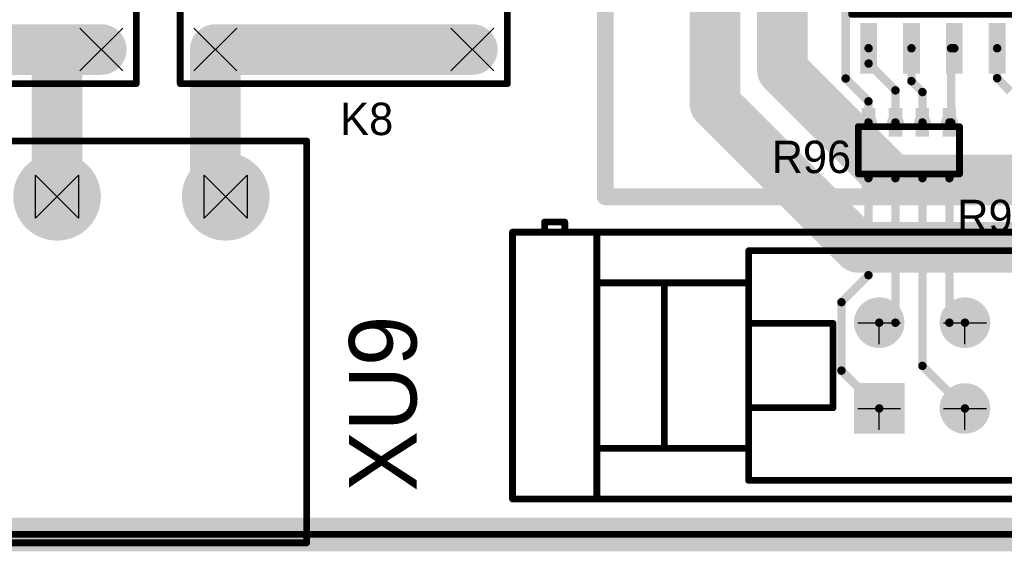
# Model space of a CAD drawing. Extents: x 74 to 326, y 70 to 232.
# Tile 7 of 138: x 120 to 150, y 70 to 85. Entities that reach past the tile are written whole.
import ezdxf

# ---------------------------------------------------------------- set-up
doc = ezdxf.new("R2010")
doc.units = 0
for name, color, linetype in [('Board', 3, 'CONTINUOUS'), ('Bottom', 2, 'CONTINUOUS'), ('Drill_Layer', 255, 'CONTINUOUS'), ('Gnd', 12, 'CONTINUOUS'), ('Podpis', 14, 'CONTINUOUS'), ('Pwr', 13, 'CONTINUOUS'), ('Top', 1, 'CONTINUOUS'), ('Top_Silk', 6, 'CONTINUOUS')]:
    doc.layers.add(name, color=color, linetype=linetype)

# ---------------------------------------------------------------- blocks, each defined once
blk = doc.blocks.new('X')
at = {"layer": 'Drill_Layer', "linetype": 'CONTINUOUS'}
for p, q in [((-12.7, 12.7), (12.7, -12.7)), ((12.7, 12.7), (-12.7, -12.7))]:
    blk.add_line(p, q, dxfattribs=at)
blk = doc.blocks.new('Side_Hour')
at = {"layer": 'Drill_Layer', "linetype": 'CONTINUOUS'}
for p, q in [((-12.7, -12.7), (-12.7, 12.7)), ((-12.7, 12.7), (12.7, -12.7)), ((12.7, 12.7), (-12.7, -12.7)), ((12.7, 12.7), (12.7, -12.7))]:
    blk.add_line(p, q, dxfattribs=at)
blk = doc.blocks.new('T')
at = {"layer": 'Drill_Layer', "linetype": 'CONTINUOUS'}
for p, q in [((-12.7, 0), (12.7, 0)), ((0, -12.7), (0, 0))]:
    blk.add_line(p, q, dxfattribs=at)
blk = doc.blocks.new('UNIT_DISC')
at = {"linetype": 'CONTINUOUS', "const_width": 0.5}
blk.add_lwpolyline([(0.25, 0, 1), (-0.25, 0, 1)], format="xyb", close=True, dxfattribs=at)
blk = doc.blocks.new('YC164_10854')
at = {"layer": 'Top_Silk', "linetype": 'CONTINUOUS', "const_width": 0.2}
for points in [[(145.25, 82.075), (145.25, 80.675)], [(148.25, 82.075), (145.25, 82.075)], [(148.25, 82.075), (148.25, 80.675)], [(148.25, 80.675), (145.25, 80.675)]]:
    blk.add_lwpolyline(points, dxfattribs=at)
at = {"layer": 'Top_Silk', "xscale": 0.2, "yscale": 0.2, "zscale": 0.2}
for p in [(145.25, 82.075), (145.25, 82.075), (148.25, 82.075), (148.25, 82.075), (145.25, 80.675), (145.25, 80.675), (148.25, 80.675), (148.25, 80.675)]:
    blk.add_blockref('UNIT_DISC', p, dxfattribs=at)
blk = doc.blocks.new('SHAPE_SQ_157_334_0_0_0_0')
blk.add_solid([(-0.2, -0.425), (0.2, -0.425), (-0.2, 0.425), (0.2, 0.425)])
blk = doc.blocks.new('SHAPE_EL_196_196_0_0_0_0')
at = {"xscale": 0.5, "yscale": 0.5, "zscale": 0.5}
blk.add_blockref('UNIT_DISC', (0, 0), dxfattribs=at)
blk = doc.blocks.new('w400h850264')
at = {"layer": 'Gnd'}
blk.add_blockref('SHAPE_EL_196_196_0_0_0_0', (0, 0), dxfattribs=at)
at = {"layer": 'Pwr'}
blk.add_blockref('SHAPE_EL_196_196_0_0_0_0', (0, 0), dxfattribs=at)
at = {"layer": 'Top'}
blk.add_blockref('SHAPE_SQ_157_334_0_0_0_0', (0, 0), dxfattribs=at)
blk = doc.blocks.new('w400h850251')
at = {"layer": 'Gnd'}
blk.add_blockref('SHAPE_EL_196_196_0_0_0_0', (0, 0), dxfattribs=at)
at = {"layer": 'Pwr'}
blk.add_blockref('SHAPE_EL_196_196_0_0_0_0', (0, 0), dxfattribs=at)
at = {"layer": 'Top'}
blk.add_blockref('SHAPE_SQ_157_334_0_0_0_0', (0, 0), dxfattribs=at)
blk = doc.blocks.new('w400h850313')
at = {"layer": 'Gnd'}
blk.add_blockref('SHAPE_EL_196_196_0_0_0_0', (0, 0), dxfattribs=at)
at = {"layer": 'Pwr'}
blk.add_blockref('SHAPE_EL_196_196_0_0_0_0', (0, 0), dxfattribs=at)
at = {"layer": 'Top'}
blk.add_blockref('SHAPE_SQ_157_334_0_0_0_0', (0, 0), dxfattribs=at)
blk = doc.blocks.new('w400h850312')
at = {"layer": 'Gnd'}
blk.add_blockref('SHAPE_EL_196_196_0_0_0_0', (0, 0), dxfattribs=at)
at = {"layer": 'Pwr'}
blk.add_blockref('SHAPE_EL_196_196_0_0_0_0', (0, 0), dxfattribs=at)
at = {"layer": 'Top'}
blk.add_blockref('SHAPE_SQ_157_334_0_0_0_0', (0, 0), dxfattribs=at)
blk = doc.blocks.new('w400h850243')
at = {"layer": 'Gnd'}
blk.add_blockref('SHAPE_EL_196_196_0_0_0_0', (0, 0), dxfattribs=at)
at = {"layer": 'Pwr'}
blk.add_blockref('SHAPE_EL_196_196_0_0_0_0', (0, 0), dxfattribs=at)
at = {"layer": 'Top'}
blk.add_blockref('SHAPE_SQ_157_334_0_0_0_0', (0, 0), dxfattribs=at)
blk = doc.blocks.new('w400h850245')
at = {"layer": 'Gnd'}
blk.add_blockref('SHAPE_EL_196_196_0_0_0_0', (0, 0), dxfattribs=at)
at = {"layer": 'Pwr'}
blk.add_blockref('SHAPE_EL_196_196_0_0_0_0', (0, 0), dxfattribs=at)
at = {"layer": 'Top'}
blk.add_blockref('SHAPE_SQ_157_334_0_0_0_0', (0, 0), dxfattribs=at)
blk = doc.blocks.new('w400h850236')
at = {"layer": 'Gnd'}
blk.add_blockref('SHAPE_EL_196_196_0_0_0_0', (0, 0), dxfattribs=at)
at = {"layer": 'Pwr'}
blk.add_blockref('SHAPE_EL_196_196_0_0_0_0', (0, 0), dxfattribs=at)
at = {"layer": 'Top'}
blk.add_blockref('SHAPE_SQ_157_334_0_0_0_0', (0, 0), dxfattribs=at)
blk = doc.blocks.new('w400h850238')
at = {"layer": 'Gnd'}
blk.add_blockref('SHAPE_EL_196_196_0_0_0_0', (0, 0), dxfattribs=at)
at = {"layer": 'Pwr'}
blk.add_blockref('SHAPE_EL_196_196_0_0_0_0', (0, 0), dxfattribs=at)
at = {"layer": 'Top'}
blk.add_blockref('SHAPE_SQ_157_334_0_0_0_0', (0, 0), dxfattribs=at)
blk = doc.blocks.new('R96')
for name, p in [('w400h850312', (145.55, 82.2)), ('w400h850313', (146.35, 82.2)), ('w400h850236', (147.15, 82.2)), ('w400h850238', (147.95, 82.2)), ('YC164_10854', (0, 0)), ('w400h850251', (145.55, 80.55)), ('w400h850264', (146.35, 80.55)), ('w400h850243', (147.15, 80.55)), ('w400h850245', (147.95, 80.55))]:
    blk.add_blockref(name, p)
at = {"layer": 'Top_Silk'}
blk.add_text('R96', height=0.96, dxfattribs=at).set_placement((142.68125, 80.7))
blk = doc.blocks.new('YC164_18177')
at = {"layer": 'Top_Silk', "linetype": 'CONTINUOUS', "const_width": 0.2}
for points in [[(150.375, 82.075), (150.375, 80.675)], [(153.375, 82.075), (150.375, 82.075)], [(153.375, 82.075), (153.375, 80.675)], [(153.375, 80.675), (150.375, 80.675)]]:
    blk.add_lwpolyline(points, dxfattribs=at)
at = {"layer": 'Top_Silk', "xscale": 0.2, "yscale": 0.2, "zscale": 0.2}
for p in [(150.375, 82.075), (150.375, 82.075), (153.375, 82.075), (153.375, 82.075), (150.375, 80.675), (150.375, 80.675), (153.375, 80.675), (153.375, 80.675)]:
    blk.add_blockref('UNIT_DISC', p, dxfattribs=at)
blk = doc.blocks.new('w400h850247')
at = {"layer": 'Gnd'}
blk.add_blockref('SHAPE_EL_196_196_0_0_0_0', (0, 0), dxfattribs=at)
at = {"layer": 'Pwr'}
blk.add_blockref('SHAPE_EL_196_196_0_0_0_0', (0, 0), dxfattribs=at)
at = {"layer": 'Top'}
blk.add_blockref('SHAPE_SQ_157_334_0_0_0_0', (0, 0), dxfattribs=at)
blk = doc.blocks.new('w400h850246')
at = {"layer": 'Gnd'}
blk.add_blockref('SHAPE_EL_196_196_0_0_0_0', (0, 0), dxfattribs=at)
at = {"layer": 'Pwr'}
blk.add_blockref('SHAPE_EL_196_196_0_0_0_0', (0, 0), dxfattribs=at)
at = {"layer": 'Top'}
blk.add_blockref('SHAPE_SQ_157_334_0_0_0_0', (0, 0), dxfattribs=at)
blk = doc.blocks.new('w400h850314')
at = {"layer": 'Gnd'}
blk.add_blockref('SHAPE_EL_196_196_0_0_0_0', (0, 0), dxfattribs=at)
at = {"layer": 'Pwr'}
blk.add_blockref('SHAPE_EL_196_196_0_0_0_0', (0, 0), dxfattribs=at)
at = {"layer": 'Top'}
blk.add_blockref('SHAPE_SQ_157_334_0_0_0_0', (0, 0), dxfattribs=at)
blk = doc.blocks.new('w400h850242')
at = {"layer": 'Gnd'}
blk.add_blockref('SHAPE_EL_196_196_0_0_0_0', (0, 0), dxfattribs=at)
at = {"layer": 'Pwr'}
blk.add_blockref('SHAPE_EL_196_196_0_0_0_0', (0, 0), dxfattribs=at)
at = {"layer": 'Top'}
blk.add_blockref('SHAPE_SQ_157_334_0_0_0_0', (0, 0), dxfattribs=at)
blk = doc.blocks.new('w400h850248')
at = {"layer": 'Gnd'}
blk.add_blockref('SHAPE_EL_196_196_0_0_0_0', (0, 0), dxfattribs=at)
at = {"layer": 'Pwr'}
blk.add_blockref('SHAPE_EL_196_196_0_0_0_0', (0, 0), dxfattribs=at)
at = {"layer": 'Top'}
blk.add_blockref('SHAPE_SQ_157_334_0_0_0_0', (0, 0), dxfattribs=at)
blk = doc.blocks.new('w400h850249')
at = {"layer": 'Gnd'}
blk.add_blockref('SHAPE_EL_196_196_0_0_0_0', (0, 0), dxfattribs=at)
at = {"layer": 'Pwr'}
blk.add_blockref('SHAPE_EL_196_196_0_0_0_0', (0, 0), dxfattribs=at)
at = {"layer": 'Top'}
blk.add_blockref('SHAPE_SQ_157_334_0_0_0_0', (0, 0), dxfattribs=at)
blk = doc.blocks.new('w400h850309')
at = {"layer": 'Gnd'}
blk.add_blockref('SHAPE_EL_196_196_0_0_0_0', (0, 0), dxfattribs=at)
at = {"layer": 'Pwr'}
blk.add_blockref('SHAPE_EL_196_196_0_0_0_0', (0, 0), dxfattribs=at)
at = {"layer": 'Top'}
blk.add_blockref('SHAPE_SQ_157_334_0_0_0_0', (0, 0), dxfattribs=at)
blk = doc.blocks.new('w400h850310')
at = {"layer": 'Gnd'}
blk.add_blockref('SHAPE_EL_196_196_0_0_0_0', (0, 0), dxfattribs=at)
at = {"layer": 'Pwr'}
blk.add_blockref('SHAPE_EL_196_196_0_0_0_0', (0, 0), dxfattribs=at)
at = {"layer": 'Top'}
blk.add_blockref('SHAPE_SQ_157_334_0_0_0_0', (0, 0), dxfattribs=at)
blk = doc.blocks.new('R97')
for name, p in [('w400h850242', (150.675, 82.2)), ('w400h850314', (151.475, 82.2)), ('w400h850309', (152.275, 82.2)), ('w400h850310', (153.075, 82.2)), ('YC164_18177', (0, 0)), ('w400h850246', (150.675, 80.55)), ('w400h850247', (151.475, 80.55)), ('w400h850248', (152.275, 80.55)), ('w400h850249', (153.075, 80.55))]:
    blk.add_blockref(name, p)
at = {"layer": 'Top_Silk'}
blk.add_text('R97', height=0.96, dxfattribs=at).set_placement((148.18125, 78.95))
blk = doc.blocks.new('SOIC16_40_20729')
at = {"layer": 'Top_Silk', "linetype": 'CONTINUOUS', "const_width": 0.2}
for points in [[(145.05, 87.508), (145.05, 88.6)], [(145.05, 88.6), (154.95, 88.6)], [(154.95, 88.6), (154.95, 85.4)], [(145.05, 85.4), (145.05, 86.492)], [(154.95, 85.4), (145.05, 85.4)]]:
    blk.add_lwpolyline(points, dxfattribs=at)
blk.add_lwpolyline([(145.05, 86.492, 1), (145.05, 87.508, 1)], format="xyb", dxfattribs=at)
at = {"layer": 'Top_Silk', "xscale": 0.2, "yscale": 0.2, "zscale": 0.2}
for p in [(145.05, 88.6), (145.05, 88.6), (154.95, 88.6), (154.95, 88.6), (145.05, 87.508), (145.05, 87.508), (145.05, 86.492), (145.05, 86.492), (145.05, 85.4), (145.05, 85.4), (154.95, 85.4), (154.95, 85.4)]:
    blk.add_blockref('UNIT_DISC', p, dxfattribs=at)
blk = doc.blocks.new('SHAPE_SQ_590_196_0_0_0_0')
blk.add_solid([(-0.75, -0.25), (0.75, -0.25), (-0.75, 0.25), (0.75, 0.25)])
blk = doc.blocks.new('w1500h500309')
at = {"layer": 'Gnd'}
blk.add_blockref('SHAPE_EL_196_196_0_0_0_0', (0, 0), dxfattribs=at)
at = {"layer": 'Pwr'}
blk.add_blockref('SHAPE_EL_196_196_0_0_0_0', (0, 0), dxfattribs=at)
at = {"layer": 'Top'}
blk.add_blockref('SHAPE_SQ_590_196_0_0_0_0', (0, 0), dxfattribs=at)
blk = doc.blocks.new('w1500h500314')
at = {"layer": 'Gnd'}
blk.add_blockref('SHAPE_EL_196_196_0_0_0_0', (0, 0), dxfattribs=at)
at = {"layer": 'Pwr'}
blk.add_blockref('SHAPE_EL_196_196_0_0_0_0', (0, 0), dxfattribs=at)
at = {"layer": 'Top'}
blk.add_blockref('SHAPE_SQ_590_196_0_0_0_0', (0, 0), dxfattribs=at)
blk = doc.blocks.new('w1500h500310')
at = {"layer": 'Gnd'}
blk.add_blockref('SHAPE_EL_196_196_0_0_0_0', (0, 0), dxfattribs=at)
at = {"layer": 'Pwr'}
blk.add_blockref('SHAPE_EL_196_196_0_0_0_0', (0, 0), dxfattribs=at)
at = {"layer": 'Top'}
blk.add_blockref('SHAPE_SQ_590_196_0_0_0_0', (0, 0), dxfattribs=at)
blk = doc.blocks.new('w1500h50049')
at = {"layer": 'Gnd'}
blk.add_blockref('SHAPE_EL_196_196_0_0_0_0', (0, 0), dxfattribs=at)
at = {"layer": 'Pwr'}
blk.add_blockref('SHAPE_EL_196_196_0_0_0_0', (0, 0), dxfattribs=at)
at = {"layer": 'Top'}
blk.add_blockref('SHAPE_SQ_590_196_0_0_0_0', (0, 0), dxfattribs=at)
blk = doc.blocks.new('w1500h500236')
at = {"layer": 'Gnd'}
blk.add_blockref('SHAPE_EL_196_196_0_0_0_0', (0, 0), dxfattribs=at)
at = {"layer": 'Pwr'}
blk.add_blockref('SHAPE_EL_196_196_0_0_0_0', (0, 0), dxfattribs=at)
at = {"layer": 'Top'}
blk.add_blockref('SHAPE_SQ_590_196_0_0_0_0', (0, 0), dxfattribs=at)
blk = doc.blocks.new('w1500h500238')
at = {"layer": 'Gnd'}
blk.add_blockref('SHAPE_EL_196_196_0_0_0_0', (0, 0), dxfattribs=at)
at = {"layer": 'Pwr'}
blk.add_blockref('SHAPE_EL_196_196_0_0_0_0', (0, 0), dxfattribs=at)
at = {"layer": 'Top'}
blk.add_blockref('SHAPE_SQ_590_196_0_0_0_0', (0, 0), dxfattribs=at)
blk = doc.blocks.new('w1500h500313')
at = {"layer": 'Gnd'}
blk.add_blockref('SHAPE_EL_196_196_0_0_0_0', (0, 0), dxfattribs=at)
at = {"layer": 'Pwr'}
blk.add_blockref('SHAPE_EL_196_196_0_0_0_0', (0, 0), dxfattribs=at)
at = {"layer": 'Top'}
blk.add_blockref('SHAPE_SQ_590_196_0_0_0_0', (0, 0), dxfattribs=at)
blk = doc.blocks.new('w1500h500242')
at = {"layer": 'Gnd'}
blk.add_blockref('SHAPE_EL_196_196_0_0_0_0', (0, 0), dxfattribs=at)
at = {"layer": 'Pwr'}
blk.add_blockref('SHAPE_EL_196_196_0_0_0_0', (0, 0), dxfattribs=at)
at = {"layer": 'Top'}
blk.add_blockref('SHAPE_SQ_590_196_0_0_0_0', (0, 0), dxfattribs=at)
blk = doc.blocks.new('w1500h500149')
at = {"layer": 'Gnd'}
blk.add_blockref('SHAPE_EL_196_196_0_0_0_0', (0, 0), dxfattribs=at)
at = {"layer": 'Pwr'}
blk.add_blockref('SHAPE_EL_196_196_0_0_0_0', (0, 0), dxfattribs=at)
at = {"layer": 'Top'}
blk.add_blockref('SHAPE_SQ_590_196_0_0_0_0', (0, 0), dxfattribs=at)
blk = doc.blocks.new('w1500h500350')
at = {"layer": 'Gnd'}
blk.add_blockref('SHAPE_EL_196_196_0_0_0_0', (0, 0), dxfattribs=at)
at = {"layer": 'Pwr'}
blk.add_blockref('SHAPE_EL_196_196_0_0_0_0', (0, 0), dxfattribs=at)
at = {"layer": 'Top'}
blk.add_blockref('SHAPE_SQ_590_196_0_0_0_0', (0, 0), dxfattribs=at)
blk = doc.blocks.new('w1500h500288')
at = {"layer": 'Gnd'}
blk.add_blockref('SHAPE_EL_196_196_0_0_0_0', (0, 0), dxfattribs=at)
at = {"layer": 'Pwr'}
blk.add_blockref('SHAPE_EL_196_196_0_0_0_0', (0, 0), dxfattribs=at)
at = {"layer": 'Top'}
blk.add_blockref('SHAPE_SQ_590_196_0_0_0_0', (0, 0), dxfattribs=at)
blk = doc.blocks.new('w1500h500299')
at = {"layer": 'Gnd'}
blk.add_blockref('SHAPE_EL_196_196_0_0_0_0', (0, 0), dxfattribs=at)
at = {"layer": 'Pwr'}
blk.add_blockref('SHAPE_EL_196_196_0_0_0_0', (0, 0), dxfattribs=at)
at = {"layer": 'Top'}
blk.add_blockref('SHAPE_SQ_590_196_0_0_0_0', (0, 0), dxfattribs=at)
blk = doc.blocks.new('w1500h500349')
at = {"layer": 'Gnd'}
blk.add_blockref('SHAPE_EL_196_196_0_0_0_0', (0, 0), dxfattribs=at)
at = {"layer": 'Pwr'}
blk.add_blockref('SHAPE_EL_196_196_0_0_0_0', (0, 0), dxfattribs=at)
at = {"layer": 'Top'}
blk.add_blockref('SHAPE_SQ_590_196_0_0_0_0', (0, 0), dxfattribs=at)
blk = doc.blocks.new('w1500h500300')
at = {"layer": 'Gnd'}
blk.add_blockref('SHAPE_EL_196_196_0_0_0_0', (0, 0), dxfattribs=at)
at = {"layer": 'Pwr'}
blk.add_blockref('SHAPE_EL_196_196_0_0_0_0', (0, 0), dxfattribs=at)
at = {"layer": 'Top'}
blk.add_blockref('SHAPE_SQ_590_196_0_0_0_0', (0, 0), dxfattribs=at)
blk = doc.blocks.new('w1500h500312')
at = {"layer": 'Gnd'}
blk.add_blockref('SHAPE_EL_196_196_0_0_0_0', (0, 0), dxfattribs=at)
at = {"layer": 'Pwr'}
blk.add_blockref('SHAPE_EL_196_196_0_0_0_0', (0, 0), dxfattribs=at)
at = {"layer": 'Top'}
blk.add_blockref('SHAPE_SQ_590_196_0_0_0_0', (0, 0), dxfattribs=at)
blk = doc.blocks.new('U23')
at = {"rotation": 90}
for name, p in [('w1500h500350', (145.555, 89.6035)), ('w1500h500312', (146.825, 89.6035)), ('w1500h500300', (148.095, 89.6035)), ('w1500h500349', (149.365, 89.6035)), ('w1500h500299', (150.635, 89.6035)), ('w1500h500288', (151.905, 89.6035)), ('w1500h500350', (153.175, 89.6035)), ('w1500h500149', (154.445, 89.6035)), ('w1500h500313', (145.555, 84.3965)), ('w1500h500236', (146.825, 84.3965)), ('w1500h500238', (148.095, 84.3965)), ('w1500h500242', (149.365, 84.3965)), ('w1500h500314', (150.635, 84.3965)), ('w1500h500309', (151.905, 84.3965)), ('w1500h500310', (153.175, 84.3965)), ('w1500h50049', (154.445, 84.3965))]:
    blk.add_blockref(name, p, dxfattribs=at)
blk.add_blockref('SOIC16_40_20729', (0, 0))
at = {"layer": 'Top_Silk'}
blk.add_text('U23', height=0.96, dxfattribs=at).set_placement((148.7875, 90.45))
blk = doc.blocks.new('HLS_4078_22960')
at = {"layer": 'Top_Silk', "linetype": 'CONTINUOUS', "const_width": 0.2}
for points in [[(114.15, 83.35), (114.15, 103.15)], [(114.15, 103.15), (123.85, 103.15)], [(123.85, 103.15), (123.85, 83.35)], [(123.85, 83.35), (114.15, 83.35)]]:
    blk.add_lwpolyline(points, dxfattribs=at)
at = {"layer": 'Top_Silk', "xscale": 0.2, "yscale": 0.2, "zscale": 0.2}
for p in [(114.15, 103.15), (114.15, 103.15), (123.85, 103.15), (123.85, 103.15), (114.15, 83.35), (114.15, 83.35), (123.85, 83.35), (123.85, 83.35)]:
    blk.add_blockref('UNIT_DISC', p, dxfattribs=at)
blk = doc.blocks.new('SHAPE_EL_590_590_0_0_0_0')
at = {"xscale": 1.5, "yscale": 1.5, "zscale": 1.5}
blk.add_blockref('UNIT_DISC', (0, 0), dxfattribs=at)
blk = doc.blocks.new('SHAPE_EL_511_511_0_0_0_0')
at = {"xscale": 1.3, "yscale": 1.3, "zscale": 1.3}
blk.add_blockref('UNIT_DISC', (0, 0), dxfattribs=at)
blk = doc.blocks.new('c1500h800399')
at = {"layer": 'Bottom'}
blk.add_blockref('SHAPE_EL_590_590_0_0_0_0', (0, 0), dxfattribs=at)
at = {"layer": 'Gnd'}
blk.add_blockref('SHAPE_EL_511_511_0_0_0_0', (0, 0), dxfattribs=at)
at = {"layer": 'Pwr'}
blk.add_blockref('SHAPE_EL_511_511_0_0_0_0', (0, 0), dxfattribs=at)
at = {"layer": 'Top'}
blk.add_blockref('SHAPE_EL_590_590_0_0_0_0', (0, 0), dxfattribs=at)
blk = doc.blocks.new('c1500h800')
at = {"layer": 'Bottom'}
blk.add_blockref('SHAPE_EL_590_590_0_0_0_0', (0, 0), dxfattribs=at)
at = {"layer": 'Gnd'}
blk.add_blockref('SHAPE_EL_511_511_0_0_0_0', (0, 0), dxfattribs=at)
at = {"layer": 'Pwr'}
blk.add_blockref('SHAPE_EL_511_511_0_0_0_0', (0, 0), dxfattribs=at)
at = {"layer": 'Top'}
blk.add_blockref('SHAPE_EL_590_590_0_0_0_0', (0, 0), dxfattribs=at)
blk = doc.blocks.new('c1500h800393')
at = {"layer": 'Bottom'}
blk.add_blockref('SHAPE_EL_590_590_0_0_0_0', (0, 0), dxfattribs=at)
at = {"layer": 'Gnd'}
blk.add_blockref('SHAPE_EL_511_511_0_0_0_0', (0, 0), dxfattribs=at)
at = {"layer": 'Pwr'}
blk.add_blockref('SHAPE_EL_511_511_0_0_0_0', (0, 0), dxfattribs=at)
at = {"layer": 'Top'}
blk.add_blockref('SHAPE_EL_590_590_0_0_0_0', (0, 0), dxfattribs=at)
blk = doc.blocks.new('SHAPE_TH45_787_590_98_0_0_0')
at = {"linetype": 'CONTINUOUS', "const_width": 0.25}
for points in [[(0.41617, 0.76969, 0.2530389), (-0.41617, 0.76969, 0.2530389)], [(-0.76969, 0.41617, 0.2530389), (-0.76969, -0.41617, 0.2530389)], [(0.76969, -0.41617, 0.2530389), (0.76969, 0.41617, 0.2530389)], [(-0.41617, -0.76969, 0.2530389), (0.41617, -0.76969, 0.2530389)]]:
    blk.add_lwpolyline(points, format="xyb", dxfattribs=at)
at = {"xscale": 0.25, "yscale": 0.25, "zscale": 0.25}
for p in [(-0.41617, 0.76969), (0.41617, 0.76969), (-0.76969, 0.41617), (0.76969, 0.41617), (-0.76969, -0.41617), (0.76969, -0.41617), (-0.41617, -0.76969), (0.41617, -0.76969)]:
    blk.add_blockref('UNIT_DISC', p, dxfattribs=at)
blk = doc.blocks.new('c1500h800139')
at = {"layer": 'Bottom'}
blk.add_blockref('SHAPE_EL_590_590_0_0_0_0', (0, 0), dxfattribs=at)
at = {"layer": 'Gnd'}
blk.add_blockref('SHAPE_EL_511_511_0_0_0_0', (0, 0), dxfattribs=at)
at = {"layer": 'Pwr'}
blk.add_blockref('SHAPE_TH45_787_590_98_0_0_0', (0, 0), dxfattribs=at)
at = {"layer": 'Top'}
blk.add_blockref('SHAPE_EL_590_590_0_0_0_0', (0, 0), dxfattribs=at)
blk = doc.blocks.new('c1500h800382')
at = {"layer": 'Bottom'}
blk.add_blockref('SHAPE_EL_590_590_0_0_0_0', (0, 0), dxfattribs=at)
at = {"layer": 'Gnd'}
blk.add_blockref('SHAPE_EL_511_511_0_0_0_0', (0, 0), dxfattribs=at)
at = {"layer": 'Pwr'}
blk.add_blockref('SHAPE_EL_511_511_0_0_0_0', (0, 0), dxfattribs=at)
at = {"layer": 'Top'}
blk.add_blockref('SHAPE_EL_590_590_0_0_0_0', (0, 0), dxfattribs=at)
blk = doc.blocks.new('K9')
for name, p in [('HLS_4078_22960', (0, 0)), ('c1500h800139', (115.19, 102.14)), ('c1500h800382', (122.81, 102.14)), ('c1500h800393', (115.19, 94.52)), ('c1500h800393', (122.81, 94.52)), ('c1500h800', (115.19, 89.44)), ('c1500h800', (122.81, 89.44)), ('c1500h800399', (115.19, 84.36)), ('c1500h800399', (122.81, 84.36))]:
    blk.add_blockref(name, p)
at = {"layer": 'Top_Silk'}
blk.add_text('K9', height=0.96, dxfattribs=at).set_placement((118.1625, 81.95))
blk = doc.blocks.new('2EDGR_5_0_04P_23527')
at = {"layer": 'Top_Silk', "linetype": 'CONTINUOUS', "const_width": 0.2}
for points in [[(109.1, 69.75), (109.1, 81.65)], [(109.1, 81.65), (128.9, 81.65)], [(128.9, 69.75), (128.9, 81.65)], [(119, 72.1), (118.75, 71.35)], [(119, 70.6), (119, 72.1)], [(119, 72.1), (119.25, 71.35)], [(109.1, 69.75), (128.9, 69.75)]]:
    blk.add_lwpolyline(points, dxfattribs=at)
at = {"layer": 'Top_Silk', "xscale": 0.2, "yscale": 0.2, "zscale": 0.2}
for p in [(109.1, 81.65), (109.1, 81.65), (128.9, 81.65), (128.9, 81.65), (119, 72.1), (119, 72.1), (119, 72.1), (118.75, 71.35), (119.25, 71.35), (119, 70.6), (109.1, 69.75), (109.1, 69.75), (128.9, 69.75), (128.9, 69.75)]:
    blk.add_blockref('UNIT_DISC', p, dxfattribs=at)
blk = doc.blocks.new('SHAPE_EL_1023_1023_0_0_0_0')
at = {"xscale": 2.6, "yscale": 2.6, "zscale": 2.6}
blk.add_blockref('UNIT_DISC', (0, 0), dxfattribs=at)
blk = doc.blocks.new('SHAPE_EL_826_826_0_0_0_0')
at = {"xscale": 2.1, "yscale": 2.1, "zscale": 2.1}
blk.add_blockref('UNIT_DISC', (0, 0), dxfattribs=at)
blk = doc.blocks.new('c2600h1600400')
at = {"layer": 'Bottom'}
blk.add_blockref('SHAPE_EL_1023_1023_0_0_0_0', (0, 0), dxfattribs=at)
at = {"layer": 'Gnd'}
blk.add_blockref('SHAPE_EL_826_826_0_0_0_0', (0, 0), dxfattribs=at)
at = {"layer": 'Pwr'}
blk.add_blockref('SHAPE_EL_826_826_0_0_0_0', (0, 0), dxfattribs=at)
at = {"layer": 'Top'}
blk.add_blockref('SHAPE_EL_1023_1023_0_0_0_0', (0, 0), dxfattribs=at)
blk = doc.blocks.new('c2600h1600399')
at = {"layer": 'Bottom'}
blk.add_blockref('SHAPE_EL_1023_1023_0_0_0_0', (0, 0), dxfattribs=at)
at = {"layer": 'Gnd'}
blk.add_blockref('SHAPE_EL_826_826_0_0_0_0', (0, 0), dxfattribs=at)
at = {"layer": 'Pwr'}
blk.add_blockref('SHAPE_EL_826_826_0_0_0_0', (0, 0), dxfattribs=at)
at = {"layer": 'Top'}
blk.add_blockref('SHAPE_EL_1023_1023_0_0_0_0', (0, 0), dxfattribs=at)
blk = doc.blocks.new('c2600h1600393')
at = {"layer": 'Bottom'}
blk.add_blockref('SHAPE_EL_1023_1023_0_0_0_0', (0, 0), dxfattribs=at)
at = {"layer": 'Gnd'}
blk.add_blockref('SHAPE_EL_826_826_0_0_0_0', (0, 0), dxfattribs=at)
at = {"layer": 'Pwr'}
blk.add_blockref('SHAPE_EL_826_826_0_0_0_0', (0, 0), dxfattribs=at)
at = {"layer": 'Top'}
blk.add_blockref('SHAPE_EL_1023_1023_0_0_0_0', (0, 0), dxfattribs=at)
blk = doc.blocks.new('c2600h1600398')
at = {"layer": 'Bottom'}
blk.add_blockref('SHAPE_EL_1023_1023_0_0_0_0', (0, 0), dxfattribs=at)
at = {"layer": 'Gnd'}
blk.add_blockref('SHAPE_EL_826_826_0_0_0_0', (0, 0), dxfattribs=at)
at = {"layer": 'Pwr'}
blk.add_blockref('SHAPE_EL_826_826_0_0_0_0', (0, 0), dxfattribs=at)
at = {"layer": 'Top'}
blk.add_blockref('SHAPE_EL_1023_1023_0_0_0_0', (0, 0), dxfattribs=at)
blk = doc.blocks.new('X14')
for name, p in [('2EDGR_5_0_04P_23527', (0, 0)), ('c2600h1600393', (111.5, 80)), ('c2600h1600400', (116.5, 80)), ('c2600h1600399', (121.5, 80)), ('c2600h1600398', (126.5, 80))]:
    blk.add_blockref(name, p)
blk = doc.blocks.new('HLS_4078_24364')
at = {"layer": 'Top_Silk', "linetype": 'CONTINUOUS', "const_width": 0.2}
for points in [[(125.15, 83.35), (125.15, 103.15)], [(125.15, 103.15), (134.85, 103.15)], [(134.85, 103.15), (134.85, 83.35)], [(134.85, 83.35), (125.15, 83.35)]]:
    blk.add_lwpolyline(points, dxfattribs=at)
at = {"layer": 'Top_Silk', "xscale": 0.2, "yscale": 0.2, "zscale": 0.2}
for p in [(125.15, 103.15), (125.15, 103.15), (134.85, 103.15), (134.85, 103.15), (125.15, 83.35), (125.15, 83.35), (134.85, 83.35), (134.85, 83.35)]:
    blk.add_blockref('UNIT_DISC', p, dxfattribs=at)
blk = doc.blocks.new('c1500h800398')
at = {"layer": 'Bottom'}
blk.add_blockref('SHAPE_EL_590_590_0_0_0_0', (0, 0), dxfattribs=at)
at = {"layer": 'Gnd'}
blk.add_blockref('SHAPE_EL_511_511_0_0_0_0', (0, 0), dxfattribs=at)
at = {"layer": 'Pwr'}
blk.add_blockref('SHAPE_EL_511_511_0_0_0_0', (0, 0), dxfattribs=at)
at = {"layer": 'Top'}
blk.add_blockref('SHAPE_EL_590_590_0_0_0_0', (0, 0), dxfattribs=at)
blk = doc.blocks.new('c1500h800387')
at = {"layer": 'Bottom'}
blk.add_blockref('SHAPE_EL_590_590_0_0_0_0', (0, 0), dxfattribs=at)
at = {"layer": 'Gnd'}
blk.add_blockref('SHAPE_EL_511_511_0_0_0_0', (0, 0), dxfattribs=at)
at = {"layer": 'Pwr'}
blk.add_blockref('SHAPE_EL_511_511_0_0_0_0', (0, 0), dxfattribs=at)
at = {"layer": 'Top'}
blk.add_blockref('SHAPE_EL_590_590_0_0_0_0', (0, 0), dxfattribs=at)
blk = doc.blocks.new('K8')
for name, p in [('HLS_4078_24364', (0, 0)), ('c1500h800139', (126.19, 102.14)), ('c1500h800387', (133.81, 102.14)), ('c1500h800393', (126.19, 94.52)), ('c1500h800393', (133.81, 94.52)), ('c1500h800', (126.19, 89.44)), ('c1500h800', (133.81, 89.44)), ('c1500h800398', (126.19, 84.36)), ('c1500h800398', (133.81, 84.36))]:
    blk.add_blockref(name, p)
at = {"layer": 'Top_Silk'}
blk.add_text('K8', height=0.96, dxfattribs=at).set_placement((129.89375, 81.825))
blk = doc.blocks.new('SCM_40_24910')
at = {"layer": 'Top_Silk', "linetype": 'CONTINUOUS', "const_width": 0.2}
for points in [[(135.95, 79.25), (135.95, 78.95)], [(136.55, 79.25), (135.95, 79.25)], [(136.55, 78.95), (136.55, 79.25)], [(135, 78.95), (135, 71.05)], [(205, 78.95), (135, 78.95)], [(137.5, 78.95), (137.5, 71.05)], [(142, 71.6), (142, 78.4)], [(142, 78.4), (198, 78.4)], [(137.5, 77.45), (142, 77.45)], [(139.5, 72.55), (139.5, 77.45)], [(142, 76.25), (144.5, 76.25)], [(144.5, 73.75), (144.5, 76.25)], [(142, 73.75), (144.5, 73.75)], [(137.5, 72.55), (142, 72.55)], [(167.85, 71.6), (142, 71.6)], [(205, 71.05), (135, 71.05)]]:
    blk.add_lwpolyline(points, dxfattribs=at)
at = {"layer": 'Top_Silk', "xscale": 0.2, "yscale": 0.2, "zscale": 0.2}
for p in [(135.95, 79.25), (135.95, 79.25), (136.55, 79.25), (136.55, 79.25), (135, 78.95), (135, 78.95), (135.95, 78.95), (136.55, 78.95), (137.5, 78.95), (142, 78.4), (142, 78.4), (137.5, 77.45), (139.5, 77.45), (142, 77.45), (142, 76.25), (144.5, 76.25), (144.5, 76.25), (142, 73.75), (144.5, 73.75), (144.5, 73.75), (137.5, 72.55), (139.5, 72.55), (142, 72.55), (142, 71.6), (142, 71.6), (135, 71.05), (135, 71.05), (137.5, 71.05)]:
    blk.add_blockref('UNIT_DISC', p, dxfattribs=at)
blk = doc.blocks.new('SHAPE_SQ_590_590_0_0_0_0')
blk.add_solid([(-0.75, -0.75), (0.75, -0.75), (-0.75, 0.75), (0.75, 0.75)])
blk = doc.blocks.new('s1500h1000251')
at = {"layer": 'Bottom'}
blk.add_blockref('SHAPE_SQ_590_590_0_0_0_0', (0, 0), dxfattribs=at)
at = {"layer": 'Gnd'}
blk.add_blockref('SHAPE_EL_590_590_0_0_0_0', (0, 0), dxfattribs=at)
at = {"layer": 'Pwr'}
blk.add_blockref('SHAPE_EL_590_590_0_0_0_0', (0, 0), dxfattribs=at)
at = {"layer": 'Top'}
blk.add_blockref('SHAPE_SQ_590_590_0_0_0_0', (0, 0), dxfattribs=at)
blk = doc.blocks.new('c1500h1000264')
at = {"layer": 'Bottom'}
blk.add_blockref('SHAPE_EL_590_590_0_0_0_0', (0, 0), dxfattribs=at)
at = {"layer": 'Gnd'}
blk.add_blockref('SHAPE_EL_590_590_0_0_0_0', (0, 0), dxfattribs=at)
at = {"layer": 'Pwr'}
blk.add_blockref('SHAPE_EL_590_590_0_0_0_0', (0, 0), dxfattribs=at)
at = {"layer": 'Top'}
blk.add_blockref('SHAPE_EL_590_590_0_0_0_0', (0, 0), dxfattribs=at)
blk = doc.blocks.new('c1500h1000243')
at = {"layer": 'Bottom'}
blk.add_blockref('SHAPE_EL_590_590_0_0_0_0', (0, 0), dxfattribs=at)
at = {"layer": 'Gnd'}
blk.add_blockref('SHAPE_EL_590_590_0_0_0_0', (0, 0), dxfattribs=at)
at = {"layer": 'Pwr'}
blk.add_blockref('SHAPE_EL_590_590_0_0_0_0', (0, 0), dxfattribs=at)
at = {"layer": 'Top'}
blk.add_blockref('SHAPE_EL_590_590_0_0_0_0', (0, 0), dxfattribs=at)
blk = doc.blocks.new('c1500h1000245')
at = {"layer": 'Bottom'}
blk.add_blockref('SHAPE_EL_590_590_0_0_0_0', (0, 0), dxfattribs=at)
at = {"layer": 'Gnd'}
blk.add_blockref('SHAPE_EL_590_590_0_0_0_0', (0, 0), dxfattribs=at)
at = {"layer": 'Pwr'}
blk.add_blockref('SHAPE_EL_590_590_0_0_0_0', (0, 0), dxfattribs=at)
at = {"layer": 'Top'}
blk.add_blockref('SHAPE_EL_590_590_0_0_0_0', (0, 0), dxfattribs=at)
blk = doc.blocks.new('X11')
for name, p in [('SCM_40_24910', (0, 0)), ('c1500h1000264', (145.87, 76.27)), ('c1500h1000245', (148.41, 76.27)), ('s1500h1000251', (145.87, 73.73)), ('c1500h1000243', (148.41, 73.73))]:
    blk.add_blockref(name, p)

msp = doc.modelspace()

# ---------------------------------------------------------------- linework, layer by layer
at = {"layer": 'Board', "linetype": 'CONTINUOUS', "const_width": 0.2}
msp.add_lwpolyline([(75, 70), (325, 70)], dxfattribs=at)
at = {"layer": 'Bottom', "linetype": 'CONTINUOUS', "const_width": 1.5}
for points in [[(141, 92.75), (141, 82.75)], [(143, 83.75), (143, 91.75)], [(146.25, 80.5), (143, 83.75)], [(141, 82.75), (145.25, 78.5)], [(204.25, 80.5), (146.25, 80.5)], [(145.25, 78.5), (203.25, 78.5)]]:
    msp.add_lwpolyline(points, dxfattribs=at)
at = {"layer": 'Gnd', "linetype": 'CONTINUOUS'}
for points, const_width in [([(75, 70), (325, 70)], 1), ([(89.75, 70), (325, 70)], 0.5)]:
    msp.add_lwpolyline(points, dxfattribs=dict(at, const_width=const_width))
at = {"layer": 'Pwr', "linetype": 'CONTINUOUS'}
for points, const_width in [([(137.75, 102.25), (137.75, 80)], 0.5), ([(137.75, 80), (137.75, 102.25)], 0.5), ([(137.75, 80), (197.5, 80)], 0.5), ([(197.5, 80), (137.75, 80)], 0.5), ([(75, 70), (325, 70)], 1), ([(75, 70), (325, 70)], 0.5)]:
    msp.add_lwpolyline(points, dxfattribs=dict(at, const_width=const_width))
at = {"layer": 'Top', "linetype": 'CONTINUOUS'}
for points, const_width in [([(144.875, 83.5), (144.875, 85.5)], 0.25), ([(121.5, 84.36), (115.19, 84.36)], 1.5), ([(122.81, 84.36), (121.5, 84.36)], 1.5), ([(121.5, 80), (121.5, 84.36)], 1.5), ([(126.19, 84.36), (126.19, 80)], 1.5), ([(126.19, 84.36), (133.81, 84.36)], 1.5), ([(145.555, 83.945), (145.555, 84.397)], 0.25), ([(146.825, 83.425), (146.825, 84.397)], 0.25), ([(148.095, 84.397), (148, 84.397)], 0.25), ([(148, 84.397), (148, 82.2)], 0.25), ([(149.365, 83.51), (149.365, 84.397)], 0.25), ([(146.35, 83.15), (145.555, 83.945)], 0.25), ([(145.55, 82.825), (144.875, 83.5)], 0.25), ([(147.15, 83.1), (146.825, 83.425)], 0.25), ([(149.75, 83.125), (149.365, 83.51)], 0.25), ([(146.35, 82.2), (146.35, 83.15)], 0.25), ([(147.15, 82.2), (147.15, 83.1)], 0.25), ([(145.55, 82.2), (145.55, 82.825)], 0.25), ([(148, 82.2), (147.95, 82.2)], 0.25), ([(126.19, 80), (126.5, 80)], 1.5), ([(145.55, 80.55), (145.55, 77.675)], 0.25), ([(146.35, 80.55), (146.35, 76.27)], 0.25), ([(147.15, 80.55), (147.15, 74.99)], 0.25), ([(147.95, 80.55), (147.95, 76.27)], 0.25), ([(145.55, 77.675), (144.75, 76.875)], 0.25), ([(144.75, 76.875), (144.75, 74.85)], 0.25), ([(146.35, 76.27), (145.87, 76.27)], 0.25), ([(147.95, 76.27), (148.41, 76.27)], 0.25), ([(147.15, 74.99), (148.41, 73.73)], 0.25), ([(144.75, 74.85), (145.87, 73.73)], 0.25)]:
    msp.add_lwpolyline(points, dxfattribs=dict(at, const_width=const_width))

# ---------------------------------------------------------------- block references
for name in ['K9', 'K8', 'U23', 'R96', 'R97', 'X14', 'X11']:
    msp.add_blockref(name, (0, 0))
at = {"layer": 'Bottom', "xscale": 1.5, "yscale": 1.5, "zscale": 1.5}
for p in [(143, 83.75), (143, 83.75), (141, 82.75), (141, 82.75), (146.25, 80.5), (146.25, 80.5), (145.25, 78.5), (145.25, 78.5)]:
    msp.add_blockref('UNIT_DISC', p, dxfattribs=at)
at = {"layer": 'Drill_Layer', "xscale": 0.05, "yscale": 0.05, "zscale": 0.05}
for name, p in [('X', (122.81, 84.36)), ('X', (126.19, 84.36)), ('X', (133.81, 84.36)), ('Side_Hour', (121.5, 80)), ('Side_Hour', (126.5, 80)), ('T', (145.87, 76.27)), ('T', (148.41, 76.27)), ('T', (145.87, 73.73)), ('T', (148.41, 73.73))]:
    msp.add_blockref(name, p, dxfattribs=at)
at = {"layer": 'Pwr', "xscale": 0.5, "yscale": 0.5, "zscale": 0.5}
msp.add_blockref('UNIT_DISC', (137.75, 80), dxfattribs=at)
msp.add_blockref('UNIT_DISC', (137.75, 80), dxfattribs=at)
msp.add_blockref('UNIT_DISC', (137.75, 80), dxfattribs=at)
msp.add_blockref('UNIT_DISC', (137.75, 80), dxfattribs=at)
at = {"layer": 'Top'}
for p, xscale, yscale, zscale in [((121.5, 84.36), 1.5, 1.5, 1.5), ((121.5, 84.36), 1.5, 1.5, 1.5), ((121.5, 84.36), 1.5, 1.5, 1.5), ((122.81, 84.36), 1.5, 1.5, 1.5), ((126.19, 84.36), 1.5, 1.5, 1.5), ((126.19, 84.36), 1.5, 1.5, 1.5), ((133.81, 84.36), 1.5, 1.5, 1.5), ((145.555, 84.397), 0.25, 0.25, 0.25), ((146.825, 84.397), 0.25, 0.25, 0.25), ((148, 84.397), 0.25, 0.25, 0.25), ((148, 84.397), 0.25, 0.25, 0.25), ((148.095, 84.397), 0.25, 0.25, 0.25), ((149.365, 84.397), 0.25, 0.25, 0.25), ((145.555, 83.945), 0.25, 0.25, 0.25), ((145.555, 83.945), 0.25, 0.25, 0.25), ((144.875, 83.5), 0.25, 0.25, 0.25), ((144.875, 83.5), 0.25, 0.25, 0.25), ((146.825, 83.425), 0.25, 0.25, 0.25), ((146.825, 83.425), 0.25, 0.25, 0.25), ((149.365, 83.51), 0.25, 0.25, 0.25), ((149.365, 83.51), 0.25, 0.25, 0.25), ((146.35, 83.15), 0.25, 0.25, 0.25), ((146.35, 83.15), 0.25, 0.25, 0.25), ((147.15, 83.1), 0.25, 0.25, 0.25), ((147.15, 83.1), 0.25, 0.25, 0.25), ((145.55, 82.825), 0.25, 0.25, 0.25), ((145.55, 82.825), 0.25, 0.25, 0.25), ((145.55, 82.2), 0.25, 0.25, 0.25), ((146.35, 82.2), 0.25, 0.25, 0.25), ((147.15, 82.2), 0.25, 0.25, 0.25), ((147.95, 82.2), 0.25, 0.25, 0.25), ((148, 82.2), 0.25, 0.25, 0.25), ((148, 82.2), 0.25, 0.25, 0.25), ((121.5, 80), 1.5, 1.5, 1.5), ((126.19, 80), 1.5, 1.5, 1.5), ((126.19, 80), 1.5, 1.5, 1.5), ((126.5, 80), 1.5, 1.5, 1.5), ((145.55, 80.55), 0.25, 0.25, 0.25), ((146.35, 80.55), 0.25, 0.25, 0.25), ((147.15, 80.55), 0.25, 0.25, 0.25), ((147.95, 80.55), 0.25, 0.25, 0.25), ((145.55, 77.675), 0.25, 0.25, 0.25), ((145.55, 77.675), 0.25, 0.25, 0.25), ((144.75, 76.875), 0.25, 0.25, 0.25), ((144.75, 76.875), 0.25, 0.25, 0.25), ((145.87, 76.27), 0.25, 0.25, 0.25), ((146.35, 76.27), 0.25, 0.25, 0.25), ((146.35, 76.27), 0.25, 0.25, 0.25), ((147.95, 76.27), 0.25, 0.25, 0.25), ((147.95, 76.27), 0.25, 0.25, 0.25), ((148.41, 76.27), 0.25, 0.25, 0.25), ((147.15, 74.99), 0.25, 0.25, 0.25), ((147.15, 74.99), 0.25, 0.25, 0.25), ((144.75, 74.85), 0.25, 0.25, 0.25), ((144.75, 74.85), 0.25, 0.25, 0.25), ((145.87, 73.73), 0.25, 0.25, 0.25), ((148.41, 73.73), 0.25, 0.25, 0.25)]:
    msp.add_blockref('UNIT_DISC', p, dxfattribs=dict(at, xscale=xscale, yscale=yscale, zscale=zscale))

# ---------------------------------------------------------------- texts
at = {"layer": 'Podpis'}
msp.add_text('XU9', height=2, rotation=90, dxfattribs=at).set_placement((132.156, 71.273))

doc.saveas('drawing.dxf')
